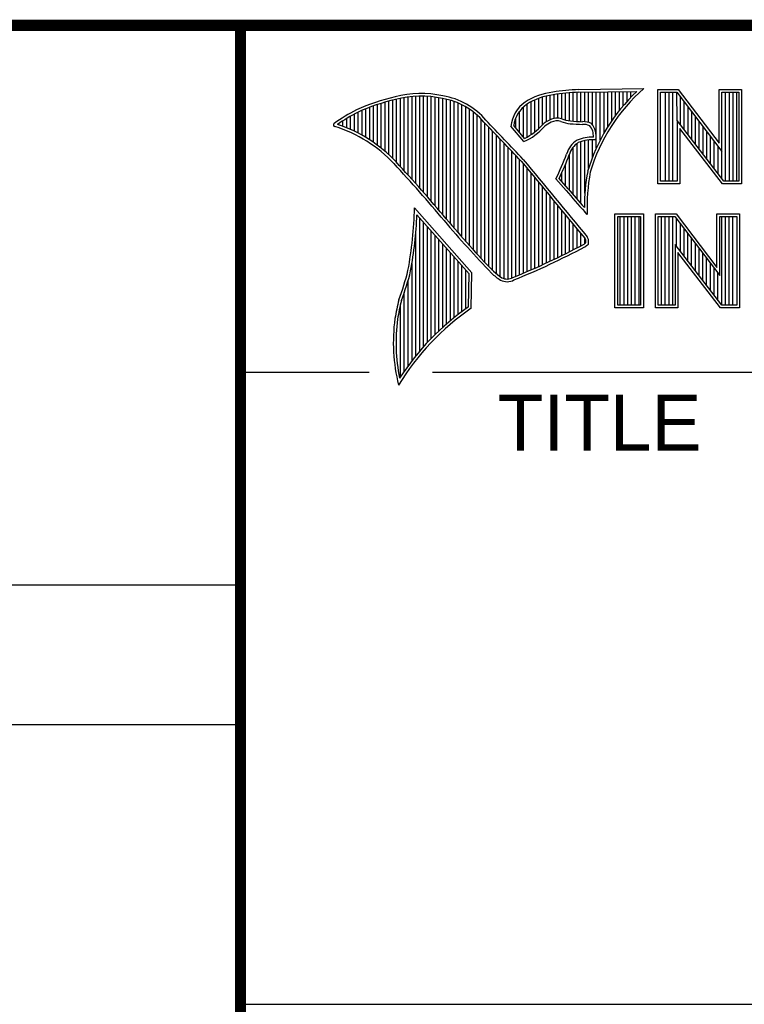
# Model space of a CAD drawing. Header units: inches. Extents: x 0 to 34, y 0 to 22.
# Tile 14 of 47: x 28 to 29.3, y 1.3 to 3. Entities that reach past the tile are written whole.
import ezdxf

# ---------------------------------------------------------------- set-up
doc = ezdxf.new("R2010")
doc.units = ezdxf.units.IN
doc.header["$LTSCALE"] = 1.87
doc.header["$MEASUREMENT"] = 0
doc.layers.get('0').update_dxf_attribs({"linetype": 'CONTINUOUS'})
doc.styles.get("Standard").update_dxf_attribs({"font": 'txt', "width": 0.8})

msp = doc.modelspace()

# ---------------------------------------------------------------- linework, layer by layer
at = {"color": 2, "linetype": 'CONTINUOUS'}
for p, q in [((28.3793, 3.0003), (33.5093, 3.0003)), ((28.3793, 3.0003), (28.3793, 1.2503)), ((28.9844, 2.885), (29.1009, 2.8868)), ((28.6659, 2.7474), (28.6659, 2.8695)), ((28.6727, 2.7398), (28.6727, 2.8708)), ((28.6796, 2.7323), (28.6796, 2.8719)), ((28.6865, 2.7247), (28.6865, 2.8727)), ((28.6933, 2.717), (28.6933, 2.8732)), ((28.7002, 2.7092), (28.7002, 2.8734)), ((28.707, 2.7014), (28.707, 2.8733)), ((28.7139, 2.6936), (28.7139, 2.873)), ((28.7208, 2.6856), (28.7208, 2.8724)), ((28.7276, 2.6776), (28.7276, 2.8716)), ((28.7345, 2.6696), (28.7345, 2.8704)), ((28.7414, 2.6615), (28.7414, 2.869)), ((28.913, 2.8153), (28.913, 2.8696)), ((28.9198, 2.8223), (28.9198, 2.8719)), ((28.9267, 2.8275), (28.9267, 2.8737)), ((28.9336, 2.8311), (28.9336, 2.875)), ((28.9404, 2.8335), (28.9404, 2.8759)), ((28.9473, 2.834), (28.9473, 2.8769)), ((28.9542, 2.8327), (28.9542, 2.8778)), ((28.961, 2.8306), (28.961, 2.8785)), ((28.9679, 2.8292), (28.9679, 2.8791)), ((28.9747, 2.8285), (28.9747, 2.8796)), ((28.9816, 2.828), (28.9816, 2.88)), ((28.9845, 2.8802), (29.0882, 2.8817)), ((28.9885, 2.8278), (28.9885, 2.8802)), ((28.9953, 2.8276), (28.9953, 2.8803)), ((29.0022, 2.8263), (29.0022, 2.8804)), ((29.0091, 2.822), (29.0091, 2.8805)), ((29.0159, 2.7805), (29.0159, 2.8806)), ((29.0228, 2.7947), (29.0228, 2.8807)), ((29.0297, 2.8073), (29.0297, 2.8808)), ((29.0365, 2.8188), (29.0365, 2.881)), ((29.0434, 2.8293), (29.0434, 2.8811)), ((29.0502, 2.8389), (29.0502, 2.8812)), ((29.0571, 2.8479), (29.0571, 2.8813)), ((29.064, 2.8562), (29.064, 2.8814)), ((29.0708, 2.8641), (29.0708, 2.8815)), ((29.0777, 2.8714), (29.0777, 2.8816)), ((29.1256, 2.8852), (29.1624, 2.8852)), ((29.1256, 2.7166), (29.1256, 2.8852)), ((29.1305, 2.8804), (29.16, 2.8804)), ((29.1305, 2.7215), (29.1305, 2.8804)), ((29.1395, 2.7215), (29.1395, 2.8804)), ((29.1462, 2.7215), (29.1462, 2.8804)), ((29.1529, 2.7215), (29.1529, 2.8804)), ((29.1604, 2.8299), (29.1596, 2.8804)), ((29.16, 2.8804), (29.2402, 2.7746)), ((29.1624, 2.8852), (29.2354, 2.7891)), ((29.1663, 2.8222), (29.1663, 2.872)), ((29.2354, 2.8852), (29.2754, 2.8852)), ((29.2354, 2.7891), (29.2354, 2.8852)), ((29.2402, 2.8804), (29.2705, 2.8804)), ((29.2402, 2.7746), (29.2402, 2.8804)), ((29.2469, 2.7215), (29.2469, 2.8804)), ((29.2536, 2.7215), (29.2536, 2.8804)), ((29.2603, 2.7215), (29.2603, 2.8804)), ((29.267, 2.7215), (29.267, 2.8804)), ((29.2705, 2.8804), (29.2705, 2.7215)), ((29.2754, 2.8852), (29.2754, 2.7166)), ((28.6109, 2.7952), (28.6109, 2.8535)), ((28.6178, 2.7906), (28.6178, 2.856)), ((28.6247, 2.7856), (28.6247, 2.8584)), ((28.6315, 2.7803), (28.6315, 2.8606)), ((28.6384, 2.7747), (28.6384, 2.8626)), ((28.6453, 2.7685), (28.6453, 2.8645)), ((28.6521, 2.762), (28.6521, 2.8662)), ((28.659, 2.7548), (28.659, 2.8679)), ((28.7482, 2.6533), (28.7482, 2.8677)), ((28.7551, 2.6452), (28.7551, 2.8659)), ((28.762, 2.6372), (28.762, 2.8638)), ((28.7688, 2.6293), (28.7688, 2.8611)), ((28.7757, 2.6214), (28.7757, 2.858)), ((28.7826, 2.6137), (28.7826, 2.8543)), ((28.8855, 2.8005), (28.8855, 2.854)), ((28.8924, 2.8003), (28.8924, 2.8594)), ((28.8992, 2.8044), (28.8992, 2.8634)), ((28.9061, 2.8094), (28.9061, 2.8668)), ((29.173, 2.8135), (29.173, 2.8632)), ((29.1798, 2.8048), (29.1798, 2.8543)), ((28.5766, 2.8137), (28.5766, 2.8374)), ((28.5835, 2.8105), (28.5835, 2.8412)), ((28.5904, 2.8071), (28.5904, 2.8449)), ((28.5972, 2.8034), (28.5972, 2.8479)), ((28.6041, 2.7994), (28.6041, 2.8508)), ((28.7894, 2.606), (28.7894, 2.8501)), ((28.7963, 2.5985), (28.7963, 2.8451)), ((28.8031, 2.591), (28.8031, 2.8394)), ((28.8718, 2.8167), (28.8718, 2.8343)), ((28.8786, 2.8086), (28.8786, 2.8464)), ((29.1865, 2.7961), (29.1865, 2.8455)), ((29.1932, 2.7873), (29.1932, 2.8367)), ((28.556, 2.8217), (28.556, 2.8246)), ((28.5629, 2.8193), (28.5629, 2.8291)), ((28.5698, 2.8166), (28.5698, 2.8333)), ((28.81, 2.5836), (28.81, 2.8328)), ((28.8169, 2.5762), (28.8169, 2.8253)), ((28.8237, 2.569), (28.8237, 2.8181)), ((28.8865, 2.792), (28.8631, 2.8194)), ((28.8878, 2.7979), (28.8682, 2.8209)), ((29.2438, 2.7215), (29.1604, 2.8299)), ((29.1604, 2.8299), (29.1604, 2.7215)), ((29.1999, 2.7786), (29.1999, 2.8278)), ((29.2066, 2.7699), (29.2066, 2.819)), ((28.8306, 2.5618), (28.8306, 2.8109)), ((28.8375, 2.5556), (28.8375, 2.8037)), ((29.2414, 2.7166), (29.1653, 2.8156)), ((29.1653, 2.8156), (29.1653, 2.7166)), ((29.2133, 2.7612), (29.2133, 2.8101)), ((29.22, 2.7525), (29.22, 2.8013)), ((28.8443, 2.5505), (28.8443, 2.7965)), ((28.8512, 2.5472), (28.8512, 2.7893)), ((28.8581, 2.5466), (28.8581, 2.782)), ((28.9747, 2.697), (28.9747, 2.7823)), ((28.9816, 2.689), (28.9816, 2.7889)), ((28.9885, 2.6813), (28.9885, 2.7921)), ((28.9953, 2.6998), (28.9953, 2.7939)), ((29.0022, 2.7448), (29.0022, 2.795)), ((29.0091, 2.7642), (29.0091, 2.7954)), ((29.2267, 2.7437), (29.2267, 2.7924)), ((29.2334, 2.735), (29.2334, 2.7836)), ((28.8649, 2.5483), (28.8649, 2.7748)), ((28.8718, 2.5513), (28.8718, 2.7675)), ((28.9679, 2.7053), (28.9679, 2.7699)), ((29.2402, 2.7263), (29.2402, 2.7746)), ((28.8786, 2.5541), (28.8786, 2.7602)), ((28.8855, 2.557), (28.8855, 2.7523)), ((28.961, 2.7133), (28.961, 2.7519)), ((28.8924, 2.5599), (28.8924, 2.744)), ((28.8992, 2.5628), (28.8992, 2.7357)), ((28.9542, 2.7212), (28.9542, 2.7362)), ((28.9061, 2.5659), (28.9061, 2.7274)), ((28.913, 2.5689), (28.913, 2.7191)), ((28.9198, 2.5721), (28.9198, 2.7107)), ((28.962, 2.7048), (28.9438, 2.7257)), ((28.9657, 2.7079), (28.9496, 2.7264)), ((29.1653, 2.7166), (29.1256, 2.7166)), ((29.1604, 2.7215), (29.1305, 2.7215)), ((29.2754, 2.7166), (29.2414, 2.7166)), ((29.2705, 2.7215), (29.2438, 2.7215)), ((28.9267, 2.5752), (28.9267, 2.7024)), ((28.9336, 2.5784), (28.9336, 2.6941)), ((28.9404, 2.5817), (28.9404, 2.6858)), ((28.9473, 2.585), (28.9473, 2.6775)), ((28.7934, 2.5573), (28.6909, 2.6738)), ((28.7886, 2.5555), (28.6954, 2.6613)), ((28.9542, 2.5884), (28.9542, 2.6692)), ((28.961, 2.5918), (28.961, 2.6609)), ((28.9997, 2.6619), (28.9953, 2.6667)), ((29.0492, 2.6631), (29.1, 2.6631)), ((29.0492, 2.4947), (29.0492, 2.6631)), ((29.0541, 2.6583), (29.0951, 2.6583)), ((29.0541, 2.4996), (29.0541, 2.6583)), ((29.0587, 2.4996), (29.0587, 2.6583)), ((29.0654, 2.4996), (29.0654, 2.6583)), ((29.0721, 2.4996), (29.0721, 2.6583)), ((29.0788, 2.4996), (29.0788, 2.6583)), ((29.0855, 2.4996), (29.0855, 2.6583)), ((29.0922, 2.4996), (29.0922, 2.6583)), ((29.0951, 2.6583), (29.0951, 2.4996)), ((29.1, 2.6631), (29.1, 2.4947)), ((29.1218, 2.6633), (29.1586, 2.6633)), ((29.1218, 2.4947), (29.1218, 2.6633)), ((29.1267, 2.6584), (29.1562, 2.6584)), ((29.1267, 2.4996), (29.1267, 2.6584)), ((29.1325, 2.4996), (29.1325, 2.6584)), ((29.1392, 2.4996), (29.1392, 2.6584)), ((29.1459, 2.4996), (29.1459, 2.6584)), ((29.1526, 2.4996), (29.1526, 2.6584)), ((29.1562, 2.6584), (29.2364, 2.5527)), ((29.1586, 2.6633), (29.2315, 2.5672)), ((29.2315, 2.6633), (29.2716, 2.6633)), ((29.2315, 2.5672), (29.2315, 2.6633)), ((29.2364, 2.6584), (29.2667, 2.6584)), ((29.2364, 2.5527), (29.2364, 2.6584)), ((29.2399, 2.4996), (29.2399, 2.6584)), ((29.2466, 2.4996), (29.2466, 2.6584)), ((29.2533, 2.4996), (29.2533, 2.6584)), ((29.26, 2.4996), (29.26, 2.6584)), ((29.2667, 2.6584), (29.2667, 2.4996)), ((29.2716, 2.6633), (29.2716, 2.4947)), ((28.7002, 2.4174), (28.7002, 2.6559)), ((28.707, 2.4253), (28.707, 2.6481)), ((28.7139, 2.4329), (28.7139, 2.6403)), ((28.9679, 2.5953), (28.9679, 2.6526)), ((28.9747, 2.5988), (28.9747, 2.6443)), ((29.1593, 2.6044), (29.1593, 2.6543)), ((29.1661, 2.5957), (29.1661, 2.6454)), ((28.6933, 2.4092), (28.6933, 2.6277)), ((28.7208, 2.4401), (28.7208, 2.6325)), ((28.7276, 2.447), (28.7276, 2.6247)), ((28.9816, 2.6024), (28.9816, 2.636)), ((28.9885, 2.606), (28.9885, 2.6277)), ((29.1728, 2.587), (29.1728, 2.6366)), ((29.1795, 2.5783), (29.1795, 2.6277)), ((28.7345, 2.4537), (28.7345, 2.6169)), ((28.7414, 2.46), (28.7414, 2.6091)), ((28.9953, 2.6099), (28.9953, 2.6194)), ((29.24, 2.4996), (29.1566, 2.608)), ((29.1566, 2.608), (29.1566, 2.4996)), ((29.1862, 2.5695), (29.1862, 2.6189)), ((29.1929, 2.5608), (29.1929, 2.6101)), ((28.7482, 2.4662), (28.7482, 2.6013)), ((28.7551, 2.472), (28.7551, 2.5935)), ((29.2376, 2.4947), (29.1615, 2.5937)), ((29.1615, 2.5937), (29.1615, 2.4947)), ((29.1996, 2.5521), (29.1996, 2.6012)), ((29.2063, 2.5434), (29.2063, 2.5924)), ((28.6865, 2.4005), (28.6865, 2.5745)), ((28.762, 2.4777), (28.762, 2.5857)), ((28.7688, 2.4831), (28.7688, 2.5779)), ((28.7757, 2.4884), (28.7757, 2.5701)), ((29.213, 2.5346), (29.213, 2.5835)), ((29.2197, 2.5259), (29.2197, 2.5747)), ((28.7826, 2.4934), (28.7826, 2.5623)), ((28.7875, 2.4969), (28.7886, 2.5555)), ((28.7923, 2.4943), (28.7934, 2.5573)), ((29.2265, 2.5172), (29.2265, 2.5658)), ((29.2332, 2.5085), (29.2332, 2.557)), ((28.6796, 2.3913), (28.6796, 2.5443)), ((28.6727, 2.3817), (28.6727, 2.5223)), ((28.6659, 2.3715), (28.6659, 2.501)), ((29.0951, 2.4996), (29.0541, 2.4996)), ((29.1566, 2.4996), (29.1267, 2.4996)), ((29.2667, 2.4996), (29.24, 2.4996)), ((29.1, 2.4947), (29.0492, 2.4947)), ((29.1615, 2.4947), (29.1218, 2.4947)), ((29.2716, 2.4947), (29.2376, 2.4947)), ((28.38, 2.38), (28.61, 2.38)), ((28.7231, 2.38), (33.5, 2.38)), ((25.58, 2), (28.38, 2)), ((25.58, 1.75), (28.38, 1.75)), ((28.3793, 1.2503), (33.5093, 1.2503))]:
    msp.add_line(p, q, dxfattribs=at)
at = {"color": 7, "linetype": 'CONTINUOUS', "const_width": 0.02}
for points in [[(25.58, 3), (33.5, 3)], [(28.38, 3), (28.38, 0.5)]]:
    msp.add_lwpolyline(points, dxfattribs=at)
at = {"color": 2, "linetype": 'CONTINUOUS'}
for centre, radius, start, end in [((29.3103, 2.6468), 0.3185, 131.1194, 163.4134), ((28.7308, 2.5386), 0.3417, 102.6162, 114.8514), ((28.7025, 2.6998), 0.1784, 77.2812, 105.0674), ((28.7025, 2.6998), 0.1736, 77.2325, 105.1014), ((28.7213, 2.7479), 0.1227, 40.1648, 80.8423), ((28.7213, 2.7479), 0.1276, 40.2336, 80.7738), ((28.9506, 2.7677), 0.1134, 96.3007, 123.1683), ((28.9506, 2.7677), 0.1086, 96.2448, 123.1265), ((29.0012, 2.475), 0.4104, 92.3477, 98.8369), ((29.0012, 2.475), 0.4056, 92.3565, 98.8522), ((29.3103, 2.6468), 0.3233, 133.4016, 163.4573), ((28.7308, 2.5386), 0.3369, 102.5985, 114.8293), ((28.9233, 2.8131), 0.0605, 125.0326, 174.0473), ((28.9233, 2.8131), 0.0556, 125.1127, 171.9558), ((28.7753, 2.4938), 0.4018, 117.9346, 124.569), ((28.7753, 2.4938), 0.3969, 117.9533, 124.0367), ((28.9458, 2.807), 0.0271, 72.6167, 117.3893), ((28.5489, 2.822), 0.00299, 121.3524, 265.803), ((28.4751, 2.5845), 0.2458, 43.1667, 72.5704), ((28.4751, 2.5845), 0.2507, 43.1667, 71.8499), ((21.1581, -4.5074), 10.6031, 43.24659, 43.76754), ((21.1581, -4.5074), 10.6079, 43.24574, 43.76673), ((28.8427, 2.8903), 0.1076, 293.9922, 318.4433), ((28.8427, 2.8903), 0.1028, 295.9955, 318.5906), ((28.9521, 2.7868), 0.048, 112.9192, 132.2696), ((28.9521, 2.7868), 0.0432, 112.6635, 131.9293), ((28.9458, 2.807), 0.0222, 72.9386, 117.864), ((28.9776, 2.8958), 0.0722, 249.5553, 263.1674), ((28.9776, 2.8958), 0.0673, 249.4421, 263.134), ((28.9951, 3.0772), 0.2544, 264.112, 269.1019), ((28.9951, 3.0772), 0.2495, 264.1212, 269.0704), ((28.9924, 2.7937), 0.0341, 64.4657, 92.2507), ((28.9924, 2.7937), 0.0292, 66.3199, 92.502), ((28.9831, 2.8025), 0.0276, 355.2993, 40.45), ((28.9831, 2.8025), 0.0325, 347.1186, 42.4046), ((29.0102, 2.7231), 0.0771, 89.6555, 111.8728), ((29.0054, 2.7573), 0.0444, 122.696, 163.5009), ((29.0054, 2.7573), 0.0396, 123.3504, 163.7172), ((29.0102, 2.7231), 0.0723, 86.3771, 111.5055), ((28.547, 2.9226), 0.443, 333.6071, 339.8417), ((28.547, 2.9226), 0.4478, 334.0205, 339.8621), ((26.652, 0.9006), 2.7324, 39.9155, 42.7665), ((129.7875, 86.0025), 130.8121, 219.521915, 219.600266), ((129.7875, 86.0025), 130.8073, 219.521847, 219.600368), ((29.3273, 2.6768), 0.3327, 169.238, 180.3751), ((29.3273, 2.6768), 0.3279, 169.2806, 182.6074), ((29.5269, 3.164), 0.728, 219.1094, 223.0893), ((29.5269, 3.164), 0.7231, 219.1028, 222.5928), ((28.0416, 2.6849), 0.6494, 349.0855, 359.0208), ((28.0416, 2.6849), 0.6542, 349.0755, 357.9397), ((30.1411, 3.8249), 1.8249, 220.0426, 224.0118), ((30.1411, 3.8249), 1.8201, 220.0428, 224.0077), ((28.9714, 2.6031), 0.0338, 24.6833, 34.3208), ((28.389, 3.7322), 1.2758, 291.9868, 298.2489), ((28.9805, 2.6304), 0.0253, 299.2554, 311.2666), ((28.9805, 2.6304), 0.0301, 299.1713, 314.8064), ((28.9714, 2.6031), 0.0289, 26.3669, 33.8971), ((28.9692, 2.6145), 0.0281, 353.6896, 3.0529), ((28.9692, 2.6145), 0.033, 350.4808, 4.7809), ((28.389, 3.7322), 1.2806, 291.9989, 298.2507), ((28.2599, 2.6636), 0.4315, 339.0707, 346.3663), ((28.2599, 2.6636), 0.4364, 339.1089, 346.3814), ((28.9081, 2.6424), 0.1167, 227.0935, 236.9215), ((28.9081, 2.6424), 0.1118, 227.1594, 236.7882), ((28.8564, 2.568), 0.0263, 242.8488, 298.0515), ((28.8564, 2.568), 0.0215, 243.4895, 298.6992), ((29.0668, 2.4083), 0.4163, 165.9357, 170.6856), ((29.0668, 2.4083), 0.4115, 165.9758, 170.6758), ((29.0517, 2.1188), 0.4564, 124.643, 148.5565), ((29.0517, 2.1188), 0.4613, 124.9511, 147.0981), ((28.9728, 2.4332), 0.3197, 172.3562, 193.7958), ((28.9728, 2.4332), 0.3149, 172.369, 191.6868)]:
    msp.add_arc(centre, radius, start, end, dxfattribs=at)
at = {"color": 7, "linetype": 'CONTINUOUS'}
msp.add_arc((26.6525, 0.9011), 2.7269, 39.915, 42.7661, dxfattribs=at)

# ---------------------------------------------------------------- texts
at = {"color": 2, "linetype": 'CONTINUOUS'}
msp.add_text('TITLE', height=0.1, dxfattribs=at).set_placement((28.8397, 2.2397))

doc.saveas('drawing.dxf')
